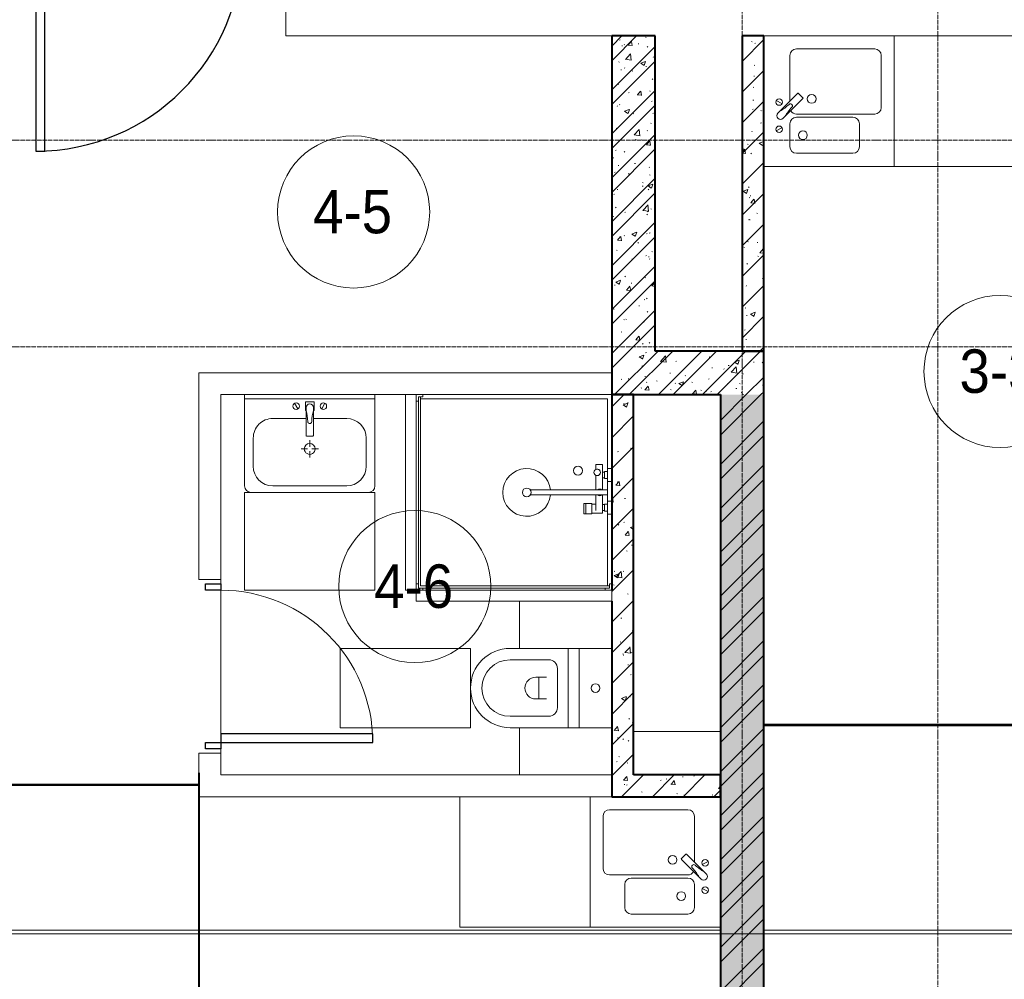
# Model space of a CAD drawing. Header units: millimetres. Extents: x 5617 to 106320, y 7718 to 217672.
# Tile 15 of 44: x 36262 to 40794, y 63790 to 68205. Entities that reach past the tile are written whole.
import ezdxf

# ---------------------------------------------------------------- set-up
doc = ezdxf.new("R2010")
doc.units = ezdxf.units.MM
doc.linetypes.add('ADSK_Линия сетки', pattern=[25, 20, -2.5, 0, -2.5])
doc.linetypes.add('Линия сетки', pattern=[25, 20, -2.5, 0, -2.5])
for name, color, linetype, lineweight in [('Двери', 7, 'Continuous', 18), ('Каркас_Импост', 7, 'Continuous', 30), ('Марки помещений', 7, 'Continuous', 20), ('Мебель', 7, 'Continuous', 18), ('Монтажный зазор', 7, 'Continuous', 30), ('Оси', 7, 'Continuous', 9), ('Панель', 7, 'Continuous', 30), ('Перекрытия', 7, 'Continuous', 18), ('Сантехнические приборы', 7, 'Continuous', 18), ('Стены', 7, 'Continuous', 18), ('Стены разрез', 7, 'Continuous', 40), ('Стены штриховка', 7, 'Continuous', 40), ('Форма', 7, 'Continuous', 18), ('Формообразующий элемент-перекрытие', 7, 'Continuous', 18)]:
    doc.layers.add(name, color=color, linetype=linetype, lineweight=lineweight)
doc.styles.add('Arial_4', font='arial.ttf', dxfattribs={"width": 0.9, "height": 200})
pattern_1 = [(50, (0, 0), (218.62117, -19.1268), [22.86, -251.46]), (355, (0, 0), (-42.2919, 229.2684), [18.288, -201.168]), (100.451, (18.22, -1.6), (176.3311, 210.13963), [19.428, -213.708]), (46.184, (0, 60.96), (325.2949, -50.4516), [34.29, -377.19]), (96.636, (27.1, 56.76), (284.883, 296.9127), [29.142, -320.562]), (351.184, (0, 60.96), (284.8858, 296.9107), [27.432, -301.752]), (21, (30.48, 45.72), (181.93753, -122.7183), [22.86, -251.46]), (326, (30.48, 45.72), (74.1622, 221.0262), [18.288, -201.168]), (71.451, (45.64, 35.5), (256.10035, 98.30526), [19.428, -213.708]), (37.5, (0, 0), (3.70639, 101.465895), [3.353, -195.377, 3.353, -200.863, -201.93]), (37.5, (0, 0), (3.70639, 101.465895), [-402.946, 3.353, -198.577]), (7.5, (0, 0), (80.18358, 120.21653), [3.353, -113.081, 3.353, -190.805, -76.962]), (7.5, (0, 0), (80.18358, 120.21653), [-310.591, 3.353, -73.609]), (327.5, (-67.97, 0), (162.70865, -6.87497), [3.353, -72.847, 3.353, -234.391, -315.468]), (327.5, (-67.97, 0), (162.70865, -6.87497), [-313.944, 3.353, -312.115]), (317.5, (-98.45, 0), (177.75468, 30.51183), [3.353, -95.707, 3.353, -154.534, -224.028]), (317.5, (-98.45, 0), (177.75468, 30.51183), [-256.946, 3.353, -220.675])]
pattern_2 = [(45, (0, 0), (-101.02788, 101.02788), []), (45, (67.35, 0), (-101.02788, 101.02788), [])]
pattern_3 = [(45, (0, 0), (-70.71068, 70.71068), [])]

# ---------------------------------------------------------------- blocks, each defined once
blk = doc.blocks.new('MR_Зона обслуживания - MR_Зона обслуживания-2560099-МКСС_K1_L21_67_500_')
at = {"layer": 'Мебель', "color": 254, "lineweight": 9, "true_color": 0xcccccc}
for p, q in [((300, 0), (-300, 0)), ((-300, 0), (-300, -600)), ((300, -600), (300, 0)), ((-300, -600), (300, -600))]:
    blk.add_line(p, q, dxfattribs=at)
blk = doc.blocks.new('MR_Зона обслуживания - MR_Зона обслуживания-2560081-МКСС_K1_L21_67_500_')
at = {"layer": 'Мебель', "color": 254, "lineweight": 9, "true_color": 0xcccccc}
for p, q in [((450, 50), (-450, 50)), ((-450, 50), (-450, 0)), ((450, 0), (450, 50)), ((-450, 0), (450, 0))]:
    blk.add_line(p, q, dxfattribs=at)
blk = doc.blocks.new('MR_Зона обслуживания - MR_Зона обслуживания-2560074-МКСС_K1_L21_67_500_')
at = {"layer": 'Мебель', "color": 254, "lineweight": 9, "true_color": 0xcccccc}
for p, q in [((300, 450), (-300, 450)), ((-300, 450), (-300, 0)), ((300, 0), (300, 450)), ((-300, 0), (300, 0))]:
    blk.add_line(p, q, dxfattribs=at)
blk = doc.blocks.new('MR_Зона обслуживания - MR_Зона обслуживания-2560062-МКСС_K1_L21_67_500_')
at = {"layer": 'Мебель', "color": 254, "lineweight": 9, "true_color": 0xcccccc}
for p, q in [((182.5, 0), (-182.5, 0)), ((-182.5, 0), (-182.5, -600)), ((182.5, -600), (182.5, 0)), ((-182.5, -600), (182.5, -600))]:
    blk.add_line(p, q, dxfattribs=at)
blk = doc.blocks.new('MR_Зона обслуживания - MR_Зона обслуживания-2560065-МКСС_K1_L21_67_500_')
at = {"layer": 'Мебель', "color": 254, "lineweight": 9, "true_color": 0xcccccc}
for p, q in [((-108.75, 0), (-108.75, -425)), ((108.75, -425), (108.75, 0)), ((-108.75, -425), (108.75, -425))]:
    blk.add_line(p, q, dxfattribs=at)
blk = doc.blocks.new('MR_Зона обслуживания - MR_Зона обслуживания-V1-МКСС_K1_L21_67_500_')
at = {"layer": 'Мебель', "color": 254, "lineweight": 9, "true_color": 0xcccccc}
for p, q in [((108.75, -425), (108.75, 0)), ((-108.75, -425), (108.75, -425))]:
    blk.add_line(p, q, dxfattribs=at)
blk = doc.blocks.new('MR_Зона обслуживания - MR_Зона обслуживания-2560096-МКСС_K1_L21_67_500_')
at = {"layer": 'Мебель', "color": 254, "lineweight": 9, "true_color": 0xcccccc}
for p, q in [((300, 600), (-300, 600)), ((-300, 600), (-300, 0)), ((300, 0), (300, 600)), ((-300, 0), (300, 0))]:
    blk.add_line(p, q, dxfattribs=at)
blk = doc.blocks.new('A_DOR_Door - Вн_3_Одинарная_800x2100-2943015-МКСС_K1_L21_67_500_')
at = {"layer": 'Двери', "color": 254, "lineweight": 30, "true_color": 0xcccccc}
for p, q in [((-380, 20), (-350, 20)), ((-380, -50), (-380, 20)), ((-350, 20), (-350, -50)), ((350, -50), (350, 20)), ((350, 20), (380, 20)), ((380, 20), (380, -50)), ((-350, -50), (-380, -50)), ((-350, -50), (-350, -750)), ((-310, -50), (-350, -50)), ((-350, -50), (-350, -750)), ((-310, -750), (-310, -50)), ((380, -50), (350, -50)), ((-350, -750), (-310, -750))]:
    blk.add_line(p, q, dxfattribs=at)
at = {"layer": 'Двери', "color": 254, "lineweight": 9, "true_color": 0xe5e5e5}
blk.add_arc((-350, -50), 700, 270, 0, dxfattribs=at)
blk = doc.blocks.new('101_Дверь_Однопольная - _НЧ_Мет_900х2100_Квартира_Л-3607118-МКСС_K1_L21_67_500_')
at = {"layer": 'Каркас_Импост', "color": 254, "true_color": 0xcccccc}
for p, q in [((-475, 125), (-535, 125)), ((-535, 125), (-535, 35)), ((-475, 85), (-475, 125)), ((535, 125), (475, 125)), ((475, 125), (475, 85)), ((535, 35), (535, 125)), ((-465, 85), (-475, 85)), ((-465, 35), (-465, 85)), ((475, 85), (465, 85)), ((465, 85), (465, 35)), ((-535, 35), (-465, 35)), ((465, 35), (535, 35))]:
    blk.add_line(p, q, dxfattribs=at)
at = {"layer": 'Монтажный зазор', "color": 254, "true_color": 0xcccccc}
for p, q in [((-535, 125), (-550, 125)), ((-550, 125), (-550, 35)), ((-535, 35), (-535, 125)), ((550, 125), (535, 125)), ((535, 125), (535, 35)), ((550, 35), (550, 125)), ((-550, 35), (-535, 35)), ((535, 35), (550, 35))]:
    blk.add_line(p, q, dxfattribs=at)
at = {"layer": 'Панель', "color": 254, "true_color": 0xcccccc}
for p, q in [((475, 1075), (435, 1075)), ((435, 1075), (435, 125)), ((475, 125), (475, 1075)), ((435, 125), (475, 125))]:
    blk.add_line(p, q, dxfattribs=at)
blk.add_arc((475, 125), 950, 90, 180, dxfattribs=at)
blk = doc.blocks.new('MR_Мойка - Кухонная мойка-2498983-МКСС_K1_L21_67_500_')
at = {"layer": 'Сантехнические приборы', "color": 253, "true_color": 0xaaaaaa}
for p, q in [((-300, 50), (-300, -550)), ((-300, 50), (-300, -550)), ((300, 50), (-300, 50)), ((300, -550), (300, 50)), ((-136.7, -6.7), (-122.6, -33.3)), ((-79, -39), (-69.8, -48.2)), ((-45.7, -24.2), (-55, -14.9)), ((35.5, -105.4), (-45.7, -24.2)), ((2.7, -6.7), (-11.4, -33.3)), ((-104, -70), (-210, -70)), ((-69.8, -48.2), (11.4, -129.4)), ((210, -70), (0.1, -70)), ((-240, -100), (-240, -360)), ((-74, -360), (-74, -100)), ((-60, -100), (-60, -460)), ((15.7, -129.4), (35.5, -109.6)), ((240, -460), (240, -100)), ((-210, -390), (-104, -390)), ((-30, -490), (210, -490)), ((-300, -550), (300, -550))]:
    blk.add_line(p, q, dxfattribs=at)
for centre, radius, start, end in [((-129.7, -20), 15, 360, 180), ((-129.7, -20), 15, 180, 360), ((-67, -26.9), 17, 45, 225), ((136.3, 77.5), 208.5, 209.1823, 223.4054), ((-4.3, -20), 15, 360, 180), ((-4.3, -20), 15, 180, 360), ((-210, -100), 30, 90, 180), ((-104, -100), 30, 360, 90), ((-171.5, -230.2), 208.5, 46.5946, 60.8177), ((-30, -100), 30, 118.5511, 180), ((-21.7, -72.3), 9.19, 225, 45), ((210, -100), 30, 360, 90), ((-157, -130), 20, 360, 180), ((-157, -130), 20, 180, 360), ((13.5, -127.3), 3, 225, 315), ((13.5, -127.3), 3, 225, 315), ((33.3, -107.5), 3, 315, 45), ((33.3, -107.5), 3, 315, 45), ((10, -170), 20, 360, 180), ((10, -170), 20, 180, 360), ((-210, -360), 30, 180, 270), ((-104, -360), 30, 270, 360), ((-30, -460), 30, 180, 270), ((210, -460), 30, 270, 360)]:
    blk.add_arc(centre, radius, start, end, dxfattribs=at)
blk = doc.blocks.new('MR_Душевой поддон - Санузел с душем_900х900-2560079-МКСС_K1_L21_67_500_')
at = {"layer": 'Сантехнические приборы', "color": 253, "true_color": 0xaaaaaa}
for p, q in [((-70, 900), (-100, 900)), ((-100, 900), (-100, 870)), ((-100, 30), (-100, 870)), ((-100, 870), (-90, 870)), ((-90, 870), (-90, 890)), ((-90, 890), (-70, 890)), ((790, 890), (-90, 890)), ((-90, 890), (-90, 10)), ((-80, 10), (-80, 880)), ((-80, 880), (790, 880)), ((-70, 900), (770, 900)), ((-70, 890), (-70, 900)), ((800, 900), (770, 900)), ((770, 900), (770, 890)), ((770, 890), (790, 890)), ((780, 880), (780, 20)), ((790, 890), (790, 870)), ((790, 880), (790, 890)), ((790, 870), (800, 870)), ((800, 870), (800, 900)), ((800, 870), (800, 0)), ((338.7, 20), (338.7, 375.1)), ((361.3, 375.1), (361.3, 20)), ((251.9, 129.1), (298.9, 129.1)), ((251.9, 120), (251.9, 129.1)), ((251.9, 120), (298.9, 120)), ((251.9, 92.5), (251.9, 120)), ((298.9, 120), (251.9, 120)), ((298.9, 92.5), (251.9, 92.5)), ((253.8, 92.5), (296.6, 92.5)), ((253.8, 42), (253.8, 92.5)), ((296.6, 92.5), (296.6, 73.7)), ((298.9, 129.1), (298.9, 120)), ((298.9, 120), (298.9, 92.5)), ((266.7, 73.7), (338.7, 73.7)), ((361.3, 73.7), (428.7, 73.7)), ((455.7, 73.7), (479.1, 73.7)), ((479.1, 73.7), (479.1, 42)), ((-100, 30), (-100, 0)), ((-90, 30), (-100, 30)), ((-90, 10), (-90, 30)), ((-70, 10), (-90, 10)), ((-90, 10), (-80, 10)), ((250.2, 20), (-80, 20)), ((-70, 0), (-70, 10)), ((250.2, 0), (-70, 0)), ((250.2, 20), (310, 20)), ((250.2, 0), (250.2, 20)), ((266.7, 42), (253.8, 42)), ((264, 34), (296, 34)), ((264, 20), (264, 34)), ((296, 20), (264, 20)), ((338.7, 42), (266.7, 42)), ((266.7, 42), (293.6, 42)), ((266.7, 34), (266.7, 42)), ((293.6, 34), (266.7, 34)), ((293.6, 42), (293.6, 34)), ((296, 34), (296, 20)), ((338.7, 20), (310, 20)), ((310, 20), (310, 0)), ((400, 0), (310, 0)), ((361.3, 20), (338.7, 20)), ((479.1, 42), (361.3, 42)), ((400, 20), (361.3, 20)), ((400, 0), (400, 20)), ((400, 20), (459.8, 20)), ((414, 20), (414, 34)), ((414, 34), (446, 34)), ((446, 20), (414, 20)), ((416.4, 34), (416.4, 42)), ((416.4, 42), (443.3, 42)), ((443.3, 34), (416.4, 34)), ((443.3, 42), (443.3, 34)), ((446, 34), (446, 20)), ((780, 20), (459.8, 20)), ((459.8, 20), (459.8, 0)), ((800, 0), (459.8, 0)), ((-100, 0), (-70, 0)), ((310, 0), (250.2, 0)), ((459.8, 0), (400, 0))]:
    blk.add_line(p, q, dxfattribs=at)
for centre, radius, start, end in [((350, 391.5), 110, 275.916, 264.084), ((350, 391.5), 20, 0, 180), ((350, 391.5), 20, 180, 0), ((350, 391.5), 20, 235.4667, 304.5333), ((450, 155.2), 20.9, 360, 180), ((450, 155.2), 20.9, 180, 360), ((350, 56.1), 15.5, 137.0093, 222.9907), ((350, 56.1), 15.5, 317.0093, 42.9907), ((442.2, 67.2), 15, 0, 180), ((442.2, 67.2), 15, 154.0483, 25.9517), ((442.2, 67.2), 15, 180, 0)]:
    blk.add_arc(centre, radius, start, end, dxfattribs=at)
blk = doc.blocks.new('MR_Тумба-Умывальник с зеркалом - Тумба-умывальник_600-2560072-МКСС_K1_L21_67_500_')
at = {"layer": 'Сантехнические приборы', "color": 253, "true_color": 0xaaaaaa}
for p, q in [((-300, 0), (-300, 420)), ((-270, 450), (270, 450)), ((-170, 420), (170, 420)), ((300, 420), (300, 0)), ((-260, 200), (-260, 330)), ((260, 330), (260, 200)), ((0, 290), (0, 260)), ((-10, 250), (-40, 250)), ((0, 210), (0, 240)), ((40, 250), (10, 250)), ((-17, 73.1), (-17, 187.9)), ((-14, 190.9), (14, 190.9)), ((17, 187.9), (17, 73.1)), ((-17, 110), (-170, 110)), ((170, 110), (17, 110)), ((-69.7, 39.8), (-55.6, 66.3)), ((-20, 73.1), (-17, 73.1)), ((-20, 33.1), (-20, 73.1)), ((-17, 60), (-17, 73.1)), ((17, 73.1), (17, 60)), ((17, 73.1), (20, 73.1)), ((20, 73.1), (20, 33.1)), ((69.7, 39.8), (55.6, 66.3)), ((-300, 20), (300, 20)), ((300, 0), (-300, 0)), ((20, 33.1), (-20, 33.1))]:
    blk.add_line(p, q, dxfattribs=at)
for centre, radius, start, end in [((-270, 420), 30, 90, 180), ((-170, 330), 90, 90, 180), ((170, 330), 90, 0, 90), ((270, 420), 30, 0, 90), ((0, 250), 25, 360, 180), ((0, 250), 25, 180, 360), ((-170, 200), 90, 180, 270), ((-14, 187.9), 3, 90, 180), ((-14, 187.9), 3, 105, 165), ((14, 187.9), 3, 0, 90), ((14, 187.9), 3, 15, 75), ((170, 200), 90, 270, 0), ((-217.6, 129.9), 208.5, 344.1823, 358.4054), ((0, 124.1), 9.19, 0, 180), ((217.6, 129.9), 208.5, 181.5946, 195.8177), ((-62.7, 53.1), 15, 0, 180), ((-62.7, 53.1), 15, 180, 0), ((0, 60), 17, 180, 0), ((62.7, 53.1), 15, 0, 180), ((62.7, 53.1), 15, 180, 0)]:
    blk.add_arc(centre, radius, start, end, dxfattribs=at)
blk = doc.blocks.new('MR_Унитаз напольный - Санузел с ванной-2499601-МКСС_K1_L21_67_500_')
at = {"layer": 'Сантехнические приборы', "color": 253, "true_color": 0xaaaaaa}
for p, q in [((-182.5, 200), (-182.5, 50)), ((182.5, 200), (-182.5, 200)), ((182.5, 50), (182.5, 200)), ((-182.5, 50), (182.5, 50)), ((182.5, 50), (-182.5, 50)), ((-182.5, 50), (-182.5, 0)), ((182.5, 0), (182.5, 50)), ((-182.5, 0), (182.5, 0)), ((182.5, 0), (-182.5, 0)), ((-182.5, 0), (-182.5, -267.5)), ((182.5, -267.5), (182.5, 0)), ((-130, -267.5), (-130, -90)), ((-90, -50), (90, -50)), ((130, -90), (130, -267.5)), ((-50, -150), (-50, -100)), ((-50, -135), (50, -135)), ((50, -100), (50, -150))]:
    blk.add_line(p, q, dxfattribs=at)
for centre, radius, start, end in [((0, 125), 20, 0, 180), ((0, 125), 20, 180, 0), ((-90, -90), 40, 90, 180), ((90, -90), 40, 360, 90), ((0, -150), 50, 180, 0), ((0, -267.5), 182.5, 180, 360), ((0, -267.5), 130, 180, 0)]:
    blk.add_arc(centre, radius, start, end, dxfattribs=at)
blk = doc.blocks.new('MR_Мойка - Кухонная мойка-2560094-МКСС_K1_L21_67_500_')
at = {"layer": 'Сантехнические приборы', "color": 253, "true_color": 0xaaaaaa}
for p, q in [((-300, -50), (-300, 550)), ((-300, 550), (300, 550)), ((-300, -50), (-300, 550)), ((300, 550), (300, -50)), ((-60, 100), (-60, 460)), ((-30, 490), (210, 490)), ((240, 460), (240, 100)), ((-210, 390), (-104, 390)), ((-240, 100), (-240, 360)), ((-74, 360), (-74, 100)), ((-69.8, 48.2), (11.4, 129.4)), ((35.5, 105.4), (-45.7, 24.2)), ((15.7, 129.4), (35.5, 109.6)), ((-104, 70), (-210, 70)), ((-79, 39), (-69.8, 48.2)), ((210, 70), (0.1, 70)), ((-136.7, 6.7), (-122.6, 33.3)), ((-45.7, 24.2), (-55, 14.9)), ((2.7, 6.7), (-11.4, 33.3)), ((300, -50), (-300, -50))]:
    blk.add_line(p, q, dxfattribs=at)
for centre, radius, start, end in [((-30, 460), 30, 90, 180), ((210, 460), 30, 0, 90), ((-210, 360), 30, 90, 180), ((-104, 360), 30, 0, 90), ((10, 170), 20, 0, 180), ((-157, 130), 20, 0, 180), ((10, 170), 20, 180, 0), ((-210, 100), 30, 180, 270), ((-157, 130), 20, 180, 0), ((-104, 100), 30, 270, 0), ((-30, 100), 30, 180, 241.4489), ((13.5, 127.3), 3, 45, 135), ((13.5, 127.3), 3, 45, 135), ((33.3, 107.5), 3, 315, 45), ((33.3, 107.5), 3, 315, 45), ((210, 100), 30, 270, 0), ((-171.5, 230.2), 208.5, 299.1823, 313.4054), ((136.3, -77.5), 208.5, 136.5946, 150.8177), ((-21.7, 72.3), 9.19, 315, 135), ((-129.7, 20), 15, 0, 180), ((-129.7, 20), 15, 180, 0), ((-67, 26.9), 17, 135, 315), ((-4.3, 20), 15, 0, 180), ((-4.3, 20), 15, 180, 0)]:
    blk.add_arc(centre, radius, start, end, dxfattribs=at)
blk = doc.blocks.new('135_SLK_K1_AR_rvt-1-МКСС_K1_L21_67_500_')
at = {"layer": 'Стены разрез', "lineweight": 9, "true_color": 0xcccccc}
h = blk.add_hatch(dxfattribs=at)
h.set_pattern_fill('FP_1', color=254, style=0, pattern_type=2)
h.set_pattern_definition(pattern_1)
h.paths.add_polyline_path([(24750, 66680), (24750, 68130), (24550, 68130), (24550, 66680)])
h = blk.add_hatch(dxfattribs=at)
h.set_pattern_fill('FP_2', color=254, style=0, pattern_type=2)
h.set_pattern_definition(pattern_2)
h.paths.add_polyline_path([(24750, 66680), (24750, 68130), (24550, 68130), (24550, 66680)])
h = blk.add_hatch(dxfattribs=at)
h.set_pattern_fill('FP_1', color=254, style=0, pattern_type=2)
h.set_pattern_definition(pattern_1)
h.paths.add_polyline_path([(25150, 66680), (25250, 66680), (25249.9, 68130), (25150, 68130), (25150, 67189.1)])
h = blk.add_hatch(dxfattribs=at)
h.set_pattern_fill('FP_3', color=254, style=0, pattern_type=2)
h.set_pattern_definition(pattern_3)
h.paths.add_polyline_path([(25150, 66680), (25250, 66680), (25249.9, 68130), (25150, 68130), (25150, 67189.1)])
h = blk.add_hatch(dxfattribs=at)
h.set_pattern_fill('FP_1', color=254, style=0, pattern_type=2)
h.set_pattern_definition(pattern_1)
h.paths.add_polyline_path([(24558.8, 66480), (25250, 66480), (25250, 66680), (24550, 66680), (24550, 66480)])
h = blk.add_hatch(dxfattribs=at)
h.set_pattern_fill('FP_2', color=254, style=0, pattern_type=2)
h.set_pattern_definition(pattern_2)
h.paths.add_polyline_path([(24558.8, 66480), (25250, 66480), (25250, 66680), (24550, 66680), (24550, 66480)])
h = blk.add_hatch(dxfattribs=at)
h.set_pattern_fill('FP_1', color=254, style=0, pattern_type=2)
h.set_pattern_definition(pattern_1)
h.paths.add_polyline_path([(24558.8, 64630), (24650, 64630), (24650, 66480), (24550, 66480), (24550, 64630)])
h = blk.add_hatch(dxfattribs=at)
h.set_pattern_fill('FP_3', color=254, style=0, pattern_type=2)
h.set_pattern_definition(pattern_3)
h.paths.add_polyline_path([(24558.8, 64630), (24650, 64630), (24650, 66480), (24550, 66480), (24550, 64630)])
h = blk.add_hatch(dxfattribs=at)
h.set_pattern_fill('FP_1', color=254, style=0, pattern_type=2)
h.set_pattern_definition(pattern_1)
h.paths.add_polyline_path([(25074.3, 60500), (25250, 60500), (25250, 66480), (25050, 66480), (25050, 60500)])
h = blk.add_hatch(dxfattribs=at)
h.set_pattern_fill('FP_2', color=254, style=0, pattern_type=2)
h.set_pattern_definition(pattern_2)
h.paths.add_polyline_path([(25074.3, 60500), (25250, 60500), (25250, 66480), (25050, 66480), (25050, 60500)])
h = blk.add_hatch(dxfattribs=at)
h.set_pattern_fill('FP_1', color=254, style=0, pattern_type=2)
h.set_pattern_definition(pattern_1)
h.paths.add_polyline_path([(25000, 64630), (25050, 64630), (25050, 64730), (24650, 64730), (24650, 64630), (24995, 64630)])
h = blk.add_hatch(dxfattribs=at)
h.set_pattern_fill('FP_3', color=254, style=0, pattern_type=2)
h.set_pattern_definition(pattern_3)
h.paths.add_polyline_path([(25000, 64630), (25050, 64630), (25050, 64730), (24650, 64730), (24650, 64630), (24995, 64630)])
at = {"layer": 'Перекрытия', "color": 254, "true_color": 0xcccccc}
for p, q in [((23050, 68130), (23050, 68550)), ((24550, 68130), (23050, 68130)), ((25850, 68130), (25250, 68130)), ((22750, 65610), (22750, 65630)), ((22750, 65630), (22750, 65610)), ((22750, 64920), (22750, 65580)), ((22750, 65580), (22750, 64920)), ((22750, 64830), (22750, 64850)), ((22750, 64850), (22750, 64830))]:
    blk.add_line(p, q, dxfattribs=at)
at = {"layer": 'Стены', "color": 254, "true_color": 0xcccccc}
for p, q in [((22650, 65630), (22650, 66580)), ((22750, 66580), (22650, 66580)), ((22750, 66580), (24550, 66580)), ((22750, 66480), (22750, 65630)), ((23600, 66480), (22750, 66480)), ((24550, 66480), (23650, 66480)), ((22650, 65630), (22750, 65630)), ((22650, 64730), (22650, 64830)), ((22750, 64830), (22650, 64830)), ((22750, 64830), (22750, 64730)), ((22650, 64730), (22650, 64630)), ((22750, 64730), (24125, 64730)), ((23850, 64630), (22650, 64630)), ((24550, 64630), (24450, 64630))]:
    blk.add_line(p, q, dxfattribs=at)
at = {"layer": 'Стены разрез', "color": 254, "true_color": 0xcccccc}
for p, q in [((24550, 68130), (24550, 66680)), ((24750, 68130), (24550, 68130)), ((24750, 66680), (24750, 68130)), ((25150, 68130), (25150, 66680)), ((25250, 68130), (25150, 68130)), ((25250, 66680), (25250, 68130)), ((24550, 66680), (24550, 66480)), ((25250, 66680), (24750, 66680)), ((25150, 66680), (25250, 66680)), ((25250, 66480), (25250, 66680)), ((24550, 66480), (24550, 65580)), ((24650, 66480), (25050, 66480)), ((24650, 64730), (24650, 66480)), ((25050, 66480), (25050, 64730)), ((25250, 64960.4), (25250, 66480)), ((24550, 65530), (24550, 64630)), ((27999.6, 64960.4), (25250, 64960.4)), ((25250, 64959.6), (28850, 64959.6)), ((25250, 60500), (25250, 64959.6)), ((22649.6, 64739.6), (22649.6, 62235.4)), ((22650.4, 64739.6), (22649.6, 64739.6)), ((22650.4, 62235.4), (22650.4, 64739.6)), ((25050, 64730), (24650, 64730)), ((22650, 64685.4), (21650, 64685.4)), ((21650, 64684.6), (22650, 64684.6)), ((22650, 64684.6), (22650, 64685.4)), ((24550, 64630), (24650, 64630)), ((24650, 64630), (25050, 64630)), ((25050, 64630), (25050, 62235.4))]:
    blk.add_line(p, q, dxfattribs=at)
at = {"layer": 'Стены штриховка', "color": 254, "true_color": 0xcccccc}
for p, q in [((24550, 66480), (24650, 66480)), ((24650, 66480), (24550, 66480)), ((25250, 64960.4), (25250, 64959.6)), ((25050, 64730), (25050, 64630)), ((25050, 64630), (25050, 64730))]:
    blk.add_line(p, q, dxfattribs=at)
at = {"layer": 'Двери', "color": 254, "lineweight": 18, "true_color": 0xcccccc}
for name, p, rotation in [('101_Дверь_Однопольная - _НЧ_Мет_900х2100_Квартира_Л-3607118-МКСС_K1_L21_67_500_', (22375, 68675), 180), ('A_DOR_Door - Вн_3_Одинарная_800x2100-2943015-МКСС_K1_L21_67_500_', (22700, 65230), 89.99999999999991)]:
    blk.add_blockref(name, p, dxfattribs=dict(at, rotation=rotation))
at = {"layer": 'Мебель', "color": 254, "lineweight": 18, "true_color": 0xcccccc}
for name, p, rotation in [('MR_Зона обслуживания - MR_Зона обслуживания-2560099-МКСС_K1_L21_67_500_', (25850, 67830), 89.99999999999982), ('MR_Зона обслуживания - MR_Зона обслуживания-2560081-МКСС_K1_L21_67_500_', (23650, 66030), 90.00000000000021), ('MR_Зона обслуживания - MR_Зона обслуживания-2560074-МКСС_K1_L21_67_500_', (23160, 66030), 180), ('MR_Зона обслуживания - MR_Зона обслуживания-2560081-МКСС_K1_L21_67_500_', (24100, 65580), 180), ('MR_Зона обслуживания - MR_Зона обслуживания-V1-МКСС_K1_L21_67_500_', (24550, 65421.2), 269.9999999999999), ('MR_Зона обслуживания - MR_Зона обслуживания-2560062-МКСС_K1_L21_67_500_', (23900, 65130), 269.9999999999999), ('MR_Зона обслуживания - MR_Зона обслуживания-2560065-МКСС_K1_L21_67_500_', (24550, 64838.7), 269.9999999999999), ('MR_Зона обслуживания - MR_Зона обслуживания-2560096-МКСС_K1_L21_67_500_', (24450, 64330), 90)]:
    blk.add_blockref(name, p, dxfattribs=dict(at, rotation=rotation))
at = {"layer": 'Сантехнические приборы', "color": 253, "lineweight": 18, "true_color": 0xaaaaaa}
for name, p, rotation in [('MR_Мойка - Кухонная мойка-2498983-МКСС_K1_L21_67_500_', (25300, 67830), 89.99999999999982), ('MR_Тумба-Умывальник с зеркалом - Тумба-умывальник_600-2560072-МКСС_K1_L21_67_500_', (23160, 66480), 180), ('MR_Душевой поддон - Санузел с душем_900х900-2560079-МКСС_K1_L21_67_500_', (24550, 65680), 90.00000000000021), ('MR_Унитаз напольный - Санузел с ванной-2499601-МКСС_K1_L21_67_500_', (24350, 65130), 269.9999999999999), ('MR_Мойка - Кухонная мойка-2560094-МКСС_K1_L21_67_500_', (25000, 64330), 90)]:
    blk.add_blockref(name, p, dxfattribs=dict(at, rotation=rotation))
blk = doc.blocks.new('135_SLK_K1_AR_FCD_rvt-1-МКСС_K1_L21_67_500_')
at = {"layer": 'Форма', "color": 254, "lineweight": 5, "true_color": 0xcccccc}
blk.add_line((25050, 64930), (24650, 64930), dxfattribs=at)
at = {"layer": 'Форма', "color": 254, "lineweight": 9, "true_color": 0xcccccc}
blk.add_line((48950, 63999.3), (13905.9, 63999.3), dxfattribs=at)
at = {"layer": 'Формообразующий элемент-перекрытие', "color": 254, "lineweight": 5, "true_color": 0xcccccc}
for p, q in [((14550, 64016.8), (25050, 64016.8)), ((25250, 64016.8), (32350, 64016.8))]:
    blk.add_line(p, q, dxfattribs=at)
blk = doc.blocks.new('050_Марка_Помещение - Номер-620969-МКСС_K1_L21_67_500_')
at = {"layer": 'Марки помещений'}
blk.add_circle((0, 0), 3.5, dxfattribs=at)

msp = doc.modelspace()

# ---------------------------------------------------------------- linework, layer by layer
at = {"layer": 'Оси', "linetype": 'Линия сетки'}
for p, q in [((39587.3, 54703.8), (39587.3, 80999.9)), ((40487.3, 54703.8), (40487.3, 80999.9))]:
    msp.add_line(p, q, dxfattribs=at)
at = {"layer": 'Оси', "linetype": 'ADSK_Линия сетки'}
for p, q in [((74890.6, 67650), (25783.4, 67650)), ((74890.6, 66700), (25783.4, 66700))]:
    msp.add_line(p, q, dxfattribs=at)

# ---------------------------------------------------------------- block references
at = {"lineweight": 5}
for name in ['135_SLK_K1_AR_FCD_rvt-1-МКСС_K1_L21_67_500_', '135_SLK_K1_AR_rvt-1-МКСС_K1_L21_67_500_']:
    msp.add_blockref(name, (14437.3, 0), dxfattribs=at)
at = {"layer": 'Марки помещений', "xscale": 99.99999999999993, "yscale": 99.99999999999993, "zscale": 99.99999999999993}
for p in [(37799.3, 67320.2), (40774.1, 66586.2), (38080.5, 65596.9)]:
    msp.add_blockref('050_Марка_Помещение - Номер-620969-МКСС_K1_L21_67_500_', p, dxfattribs=at)

# ---------------------------------------------------------------- texts
at = {"layer": 'Марки помещений', "lineweight": 9, "char_height": 200, "width": 447.342, "attachment_point": 1, "style": 'Arial_4'}
for s, insert in [('4-5', (37612.8, 67421.9)), ('3-3', (40587.6, 66687.9)), ('4-6', (37894, 65698.6))]:
    msp.add_mtext(s, dxfattribs=dict(at, insert=insert))

doc.saveas('drawing.dxf')
